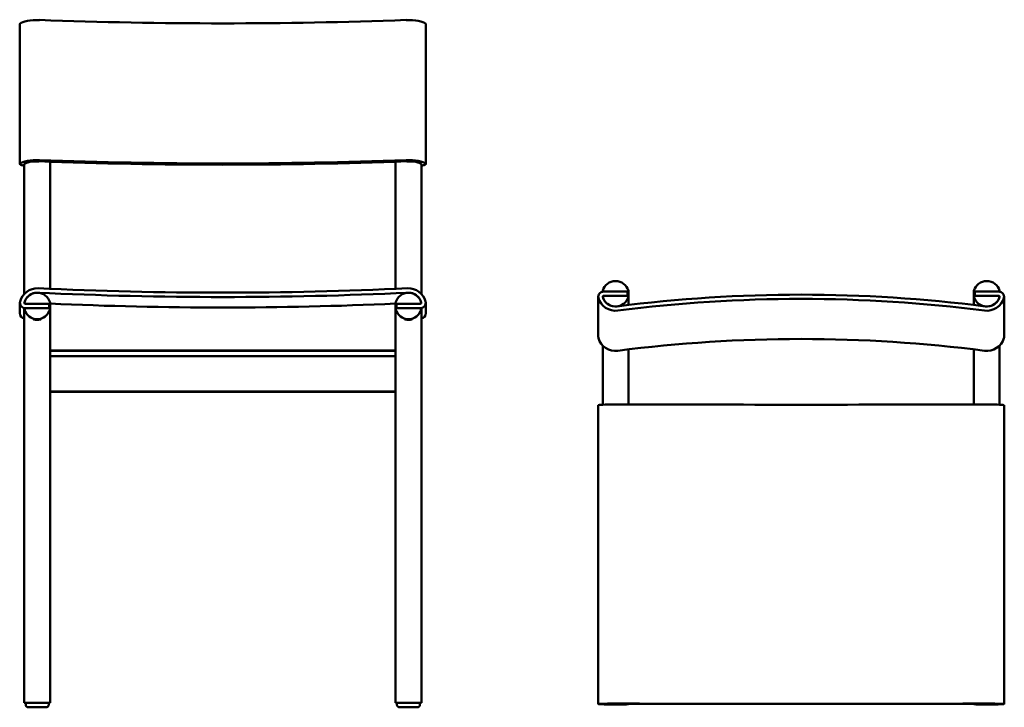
# Model space of a CAD drawing. Header units: millimetres. Extents: x 154 to 2811, y 1302 to 2288.
# Tile 2 of 2: x 1696 to 2811, y 1303 to 2081. Entities that reach past the tile are written whole.
import ezdxf

# ---------------------------------------------------------------- set-up
doc = ezdxf.new("R2010")
doc.units = ezdxf.units.MM
doc.header["$LTSCALE"] = 0.75
doc.layers.add('Visible', color=7, linetype='Continuous', lineweight=50)

msp = doc.modelspace()

# ---------------------------------------------------------------- linework, layer by layer
at = {"layer": 'Visible', "extrusion": (0, 1, 0)}
for p, q in [((1696, 2076.5), (1696, 1917.9)), ((2155.6, 1917.9), (2155.6, 2076.5)), ((1701, 1775.5), (1701, 1917.9)), ((1730.2, 1776.7), (1730.2, 1920.6)), ((2121.5, 1920.6), (2121.5, 1776.7)), ((2150.6, 1917.9), (2150.6, 1775.5)), ((1701, 1775.5), (1701, 1771)), ((2150.6, 1771), (2150.6, 1775.5)), ((1696, 1760.8), (1696, 1749)), ((1701, 1753.8), (1701, 1752.7)), ((1701, 1752.7), (1701, 1722.2)), ((1702, 1759.8), (1729.2, 1759.8)), ((1702, 1759.8), (1729.2, 1759.8)), ((1702, 1754.8), (1729.2, 1754.8)), ((1702, 1754.8), (1729.2, 1754.8)), ((1729.2, 1759.8), (1729.2, 1754.8)), ((1730.2, 1760.8), (1730.2, 1753.8)), ((1730.2, 1753.8), (1730.2, 1752.7)), ((1730.2, 1722.2), (1730.2, 1752.7)), ((2121.5, 1753.8), (2121.5, 1760.8)), ((2121.5, 1752.7), (2121.5, 1753.8)), ((2121.5, 1752.7), (2121.5, 1722.2)), ((2149.6, 1759.8), (2122.5, 1759.8)), ((2122.5, 1759.8), (2122.5, 1754.8)), ((2149.6, 1759.8), (2122.5, 1759.8)), ((2149.6, 1754.8), (2122.5, 1754.8)), ((2149.6, 1754.8), (2122.5, 1754.8)), ((2150.6, 1752.7), (2150.6, 1753.8)), ((2150.6, 1722.2), (2150.6, 1752.7)), ((2155.6, 1749), (2155.6, 1760.8)), ((1711.3, 1742.4), (1711.3, 1742.1)), ((1711.6, 1741.8), (1711.4, 1742.1)), ((1713.6, 1741.8), (1713.6, 1741.8)), ((1717.6, 1741.8), (1717.6, 1741.8)), ((1719.5, 1741.8), (1719.8, 1742.1)), ((1719.8, 1742.4), (1719.8, 1742.1)), ((2131.8, 1742.1), (2131.8, 1742.4)), ((2132.1, 1741.8), (2131.8, 1742.1)), ((2134, 1741.8), (2134, 1741.8)), ((2138, 1741.8), (2138, 1741.8)), ((2140, 1741.8), (2140.2, 1742.1)), ((2140.3, 1742.1), (2140.3, 1742.4)), ((1701, 1722.2), (1701, 1308.1)), ((1730.2, 1722.2), (1730.2, 1308.1)), ((2121.5, 1308.1), (2121.5, 1722.2)), ((2150.6, 1308.1), (2150.6, 1722.2)), ((1730.2, 1706.8), (2121.5, 1706.8)), ((1730.2, 1706.4), (2121.5, 1706.4)), ((1730.2, 1700.3), (2121.5, 1700.3)), ((1730.2, 1660.4), (2121.5, 1660.4)), ((1730.2, 1660.2), (2121.5, 1660.2)), ((1702.6, 1308), (1702.6, 1305.7)), ((1728.6, 1308), (1728.6, 1305.7)), ((2123, 1308), (2123, 1305.7)), ((2149, 1308), (2149, 1305.7))]:
    msp.add_line(p, q, dxfattribs=at)
at = {"layer": 'Visible'}
for p, q in [((2356, 1774.5), (2356, 1773.5)), ((2384.1, 1773.6), (2357, 1773.6)), ((2384.1, 1773.6), (2357, 1773.6)), ((2384.1, 1768.7), (2384.1, 1773.6)), ((2385.1, 1774.5), (2385.1, 1767.8)), ((2776.4, 1767.8), (2776.4, 1774.5)), ((2777.4, 1773.6), (2804.5, 1773.6)), ((2777.4, 1768.7), (2777.4, 1773.6)), ((2777.4, 1773.6), (2804.5, 1773.6)), ((2805.5, 1773.5), (2805.5, 1774.5)), ((2351, 1767.8), (2351, 1722.3)), ((2384.1, 1768.7), (2357, 1768.7)), ((2384.1, 1768.7), (2357, 1768.7)), ((2385.1, 1758.4), (2385.1, 1767.8)), ((2776.4, 1767.8), (2776.4, 1758.4)), ((2777.4, 1768.7), (2804.5, 1768.7)), ((2777.4, 1768.7), (2804.5, 1768.7)), ((2810.5, 1722.3), (2810.5, 1767.8)), ((2356, 1681.5), (2356, 1712.5)), ((2385.1, 1681.5), (2385.1, 1708.1)), ((2776.4, 1708.1), (2776.4, 1681.5)), ((2805.5, 1712.5), (2805.5, 1681.5)), ((2356, 1681.5), (2356, 1645.5)), ((2385.1, 1645.7), (2385.1, 1681.5)), ((2776.4, 1681.5), (2776.4, 1645.7)), ((2805.5, 1645.5), (2805.5, 1681.5)), ((2351, 1306.6), (2351, 1645.1)), ((2810.5, 1645.1), (2810.5, 1306.6)), ((2356, 1306.3), (2356, 1306.4)), ((2357, 1306.6), (2384.1, 1306.6)), ((2357, 1306.6), (2384.1, 1306.6)), ((2357, 1306.4), (2384.1, 1306.4)), ((2357, 1306.4), (2384.1, 1306.4)), ((2384.1, 1306.6), (2384.1, 1306.4)), ((2385.1, 1306.6), (2385.1, 1307)), ((2385.1, 1306.3), (2385.1, 1306.6)), ((2776.4, 1307), (2776.4, 1306.6)), ((2776.4, 1306.6), (2776.4, 1306.3)), ((2804.5, 1306.6), (2777.4, 1306.6)), ((2777.4, 1306.6), (2777.4, 1306.4)), ((2804.5, 1306.6), (2777.4, 1306.6)), ((2804.5, 1306.4), (2777.4, 1306.4)), ((2804.5, 1306.4), (2777.4, 1306.4)), ((2805.5, 1306.4), (2805.5, 1306.3))]:
    msp.add_line(p, q, dxfattribs=at)
at = {"layer": 'Visible', "extrusion": (1.22465e-16, 0, -1)}
for centre, radius, start, end in [((-1711.4, 1742.1), 0.0867, 314.4967, 359.7419), ((-1715.6, 1788.7), 47, 265.1711, 274.8166), ((-1715.6, 1754.6), 13, 266.9499, 273.0501), ((-1715.6, 1742), 0.209, 241.3699, 298.6301), ((-1719.8, 1742.1), 0.0867, 180.2581, 225.5033), ((-2131.9, 1742.1), 0.0867, 314.4967, 359.7419), ((-2136, 1788.7), 47, 265.1711, 274.8166), ((-2136, 1742), 0.209, 241.3699, 298.6301), ((-2140.2, 1742.1), 0.0867, 180.2581, 225.5033)]:
    msp.add_arc(centre, radius, start, end, dxfattribs=at)
at = {"layer": 'Visible', "extrusion": (1.22465e-16, -7.8636e-45, -1)}
msp.add_ellipse((1702, 2076.5), major_axis=(-6, 0), ratio=0.275561, start_param=0, end_param=0.25268, dxfattribs=at)
at = {"layer": 'Visible', "extrusion": (1.22465e-16, -4.40097e-46, -1)}
msp.add_ellipse((1715.6, 2075.5), major_axis=(-20, 0), ratio=0.275561, start_param=0.25268, end_param=1.7038, dxfattribs=at)
at = {"layer": 'Visible', "extrusion": (1.22465e-16, -8.27498e-49, -1)}
msp.add_ellipse((1925.8, 2508.5), major_axis=(1565.1, 0), ratio=0.275561, start_param=1.437792, end_param=1.7038, dxfattribs=at)
at = {"layer": 'Visible'}
for centre, major_axis, ratio, start_param, end_param in [((2136, 2075.5), (-20, 0), 0.275561, 3.394273, 4.845393), ((2149.6, 2076.5), (6, 0), 0.275561, 0, 0.25268), ((1702, 1917.9), (6, 0), 0.275561, 2.888912, 4.544941), ((1715.6, 1916.9), (-20, 0), 0.275561, 4.579385, 6.030505), ((1702, 1917.9), (1, 0), 0.275561, 2.888912, 3.141593), ((1715.6, 1916.9), (-15, 0), 0.275561, 4.579385, 6.030505), ((2370.5, 1771.1), (15, 0), 0.961283, 0.25268, 2.888912), ((1715.6, 1757.3), (-20, 0), 0.999394, 4.664825, 6.030505), ((1925.8, 6171), (4401.3, 0), 0.999394, 4.664826, 4.759952), ((2357, 1767.8), (-6, 0), 0.961283, -1.570796, 0.25268), ((2580.7, 260.8), (-1570.1, 0), 0.961283, 4.579385, 4.845393), ((2777.4, 1774.5), (-1, 0), 0.961283, -0.25268, 1.570796), ((2804.5, 1774.5), (1, 0), 0.961283, 4.712389, 6.535866), ((1702, 1760.8), (-6, 0), 0.999394, -0.25268, 1.570796), ((1715.6, 1757.3), (-15, 0), 0.999394, 4.664825, 6.030505), ((1925.8, 6171), (-4406.3, 0), 0.999394, 1.523234, 1.618359), ((2136, 1757.3), (15, 0), 0.999394, 0.25268, 2.888912), ((2370.5, 1771.1), (-20, 0), 0.961283, 0.25268, 1.7038), ((2357, 1767.8), (-1, 0), 0.961283, -1.570796, 0.25268), ((2370.5, 1771.1), (-15, 0), 0.961283, 0.25268, 2.888912), ((2370.5, 1771.1), (15, 0), 0.961283, 3.394273, 4.845393), ((2580.7, 260.8), (-1565.1, 0), 0.961283, 4.579385, 4.845393), ((2777.4, 1767.8), (-1, 0), 0.961283, -1.570796, 0.25268), ((2804.5, 1767.8), (1, 0), 0.961283, -0.25268, 1.570796), ((1702, 1760.8), (-1, 0), 0.999394, -0.25268, 1.570796), ((1925.8, 6159.2), (4406.3, 0), 0.999394, 4.667971, 4.756807), ((2122.5, 1760.8), (-1, 0), 0.999394, -0.25268, 1.570796), ((2122.5, 1753.8), (1, 0), 0.999394, 1.570796, 3.394273), ((2136, 1757.3), (-15, 0), 0.999394, 0.25268, 2.888912), ((2149.6, 1760.8), (1, 0), 0.999394, 4.712389, 6.535866), ((2149.6, 1753.8), (-1, 0), 0.999394, 2.888912, 4.712389), ((1715.6, 1741.8), (-2.31, 0), 0.034821, 3.141593, 9.424778), ((2149.6, 1749), (6, 0), 0.999394, -1.403348, 0), ((2580.7, 215.4), (-1565.1, 0), 0.961283, 4.579385, 4.845393), ((2790.9, 1725.7), (20, 0), 0.961283, 4.579385, 6.030505), ((2804.5, 1722.3), (-6, 0), 0.961283, 2.888912, 3.141593), ((2580.7, 1798.8), (4401.3, 0), 0.034821, 4.664826, 4.759952), ((2790.9, 1645), (20, 0), 0.034821, 0.25268, 1.61836), ((2804.5, 1645.1), (6, 0), 0.034821, 0, 0.25268), ((1702, 1308.1), (-1, 0), 0.017555, 0, 0.25268), ((1715.6, 1308.1), (-15, 0), 0.017555, 0.25268, 2.888912), ((1726.1, 1305.6), (-2.5, 0), 0.999392, 2.869849, 3.141593), ((1729.2, 1308.1), (1, 0), 0.017555, -0.25268, 0), ((2146.5, 1305.6), (-2.5, 0), 0.999392, 2.869849, 3.141593), ((2357, 1306.6), (-6, 0), 0.034821, -0.25268, 1.570796), ((2370.5, 1306.5), (20, 0), 0.034821, 1.523233, 2.888912), ((2357, 1306.6), (-1, 0), 0.034821, -0.25268, 1.570796), ((2370.5, 1306.5), (-15, 0), 0.034821, 4.664825, 6.030505), ((2580.7, 1460.2), (4406.3, 0), 0.034821, 4.664826, 4.759952), ((2580.7, 1460.2), (4401.3, 0), 0.034821, 4.664826, 4.759952), ((2777.4, 1306.6), (-1, 0), 0.034821, -0.25268, 1.570796), ((2777.4, 1306.3), (1, 0), 0.034821, 1.570796, 3.394273), ((2790.9, 1306.5), (15, 0), 0.034821, 0.25268, 2.888912), ((2790.9, 1306.5), (-15, 0), 0.034821, 0.25268, 2.888912), ((2804.5, 1306.6), (1, 0), 0.034821, 4.712389, 6.535866), ((2804.5, 1306.3), (-1, 0), 0.034821, 2.888912, 4.712389)]:
    msp.add_ellipse(centre, major_axis=major_axis, ratio=ratio, start_param=start_param, end_param=end_param, dxfattribs=at)
at = {"layer": 'Visible', "extrusion": (1.22465e-16, 1.95134e-48, -1)}
msp.add_ellipse((1925.8, 2349.9), major_axis=(1570.1, 0), ratio=0.275561, start_param=1.437792, end_param=1.7038, dxfattribs=at)
at = {"layer": 'Visible', "extrusion": (1.22465e-16, -1.34972e-48, -1)}
msp.add_ellipse((1925.8, 2349.9), major_axis=(1565.1, 0), ratio=0.275561, start_param=1.437792, end_param=1.7038, dxfattribs=at)
at = {"layer": 'Visible', "extrusion": (1.22465e-16, -2.21144e-46, -1)}
msp.add_ellipse((2136, 1916.9), major_axis=(-20, 0), ratio=0.275561, start_param=1.437792, end_param=2.888912, dxfattribs=at)
at = {"layer": 'Visible', "extrusion": (1.22465e-16, -4.44726e-47, -1)}
msp.add_ellipse((2136, 1916.9), major_axis=(-15, 0), ratio=0.275561, start_param=1.437792, end_param=2.888912, dxfattribs=at)
at = {"layer": 'Visible', "extrusion": (1.22465e-16, -1.04472e-44, -1)}
msp.add_ellipse((2149.6, 1917.9), major_axis=(-1, 0), ratio=0.275561, start_param=2.888912, end_param=3.141593, dxfattribs=at)
at = {"layer": 'Visible', "extrusion": (1.22465e-16, 1.21114e-45, -1)}
msp.add_ellipse((2149.6, 1917.9), major_axis=(-6, 0), ratio=0.275561, start_param=2.888912, end_param=4.544941, dxfattribs=at)
at = {"layer": 'Visible', "extrusion": (0, 0, -1)}
for centre, major_axis, ratio, start_param, end_param in [((2790.9, 1771.1), (-15, 0), 0.961283, 0.25268, 2.888912), ((2357, 1774.5), (-1, 0), 0.961283, 4.712389, 6.535866), ((2384.1, 1774.5), (1, 0), 0.961283, -0.25268, 1.570796), ((2804.5, 1767.8), (6, 0), 0.961283, -1.570796, 0.25268), ((2357, 1767.8), (-1, 0), 0.961283, -0.25268, 1.570796), ((2384.1, 1767.8), (1, 0), 0.961283, -1.570796, 0.25268), ((2790.9, 1771.1), (15, 0), 0.961283, 0.25268, 2.888912), ((2790.9, 1771.1), (20, 0), 0.961283, 0.25268, 1.7038), ((2790.9, 1771.1), (-15, 0), 0.961283, 3.394273, 4.845393), ((2804.5, 1767.8), (1, 0), 0.961283, -1.570796, 0.25268), ((2357, 1722.3), (6, 0), 0.961283, 2.888912, 3.141593), ((2370.5, 1725.7), (-20, 0), 0.961283, 4.579385, 6.030505), ((2357, 1645.1), (-6, 0), 0.034821, 0, 0.25268), ((2370.5, 1645), (20, 0), 0.034821, 3.394273, 4.759953), ((2357, 1306.6), (-1, 0), 0.034821, 4.712389, 6.535866), ((2357, 1306.3), (1, 0), 0.034821, 2.888912, 4.712389), ((2370.5, 1306.5), (-15, 0), 0.034821, 0.25268, 2.888912), ((2370.5, 1306.5), (-15, 0), 0.034821, 3.394273, 6.030505), ((2384.1, 1306.6), (1, 0), 0.034821, -0.25268, 1.570796), ((2384.1, 1306.3), (-1, 0), 0.034821, 1.570796, 3.394273), ((2790.9, 1306.5), (20, 0), 0.034821, 4.664826, 6.030505), ((2790.9, 1306.5), (15, 0), 0.034821, 4.664825, 6.030505), ((2804.5, 1306.6), (6, 0), 0.034821, -0.25268, 1.570796), ((2804.5, 1306.6), (1, 0), 0.034821, -0.25268, 1.570796)]:
    msp.add_ellipse(centre, major_axis=major_axis, ratio=ratio, start_param=start_param, end_param=end_param, dxfattribs=at)
at = {"layer": 'Visible', "extrusion": (1.22465e-16, 1.91744e-43, -1)}
msp.add_ellipse((2136, 1757.3), major_axis=(20, 0), ratio=0.999394, start_param=4.664826, end_param=6.030505, dxfattribs=at)
at = {"layer": 'Visible', "extrusion": (1.22465e-16, -2.13488e-45, -1)}
msp.add_ellipse((1715.6, 1757.3), major_axis=(-15, 0), ratio=0.999394, start_param=0.25268, end_param=2.888912, dxfattribs=at)
at = {"layer": 'Visible', "extrusion": (1.22465e-16, 1.83998e-43, -1)}
msp.add_ellipse((2136, 1757.3), major_axis=(-15, 0), ratio=0.999394, start_param=1.523233, end_param=2.888912, dxfattribs=at)
at = {"layer": 'Visible', "extrusion": (1.22465e-16, -4.26326e-43, -1)}
msp.add_ellipse((2149.6, 1760.8), major_axis=(6, 0), ratio=0.999394, start_param=-0.25268, end_param=1.570796, dxfattribs=at)
at = {"layer": 'Visible', "extrusion": (1.22465e-16, 8.39204e-42, -1)}
msp.add_ellipse((1702, 1760.8), major_axis=(-1, 0), ratio=0.999394, start_param=4.712389, end_param=6.535866, dxfattribs=at)
at = {"layer": 'Visible', "extrusion": (1.22465e-16, 3.71054e-42, -1)}
msp.add_ellipse((1702, 1753.8), major_axis=(1, 0), ratio=0.999394, start_param=2.888912, end_param=4.712389, dxfattribs=at)
at = {"layer": 'Visible', "extrusion": (1.22465e-16, -8.54501e-46, -1)}
msp.add_ellipse((1715.6, 1757.3), major_axis=(15, 0), ratio=0.999394, start_param=0.25268, end_param=2.888912, dxfattribs=at)
at = {"layer": 'Visible', "extrusion": (1.22465e-16, 2.1213e-41, -1)}
msp.add_ellipse((1729.2, 1760.8), major_axis=(1, 0), ratio=0.999394, start_param=-0.25268, end_param=1.570796, dxfattribs=at)
at = {"layer": 'Visible', "extrusion": (1.22465e-16, 5.63194e-42, -1)}
msp.add_ellipse((1729.2, 1753.8), major_axis=(-1, 0), ratio=0.999394, start_param=1.570796, end_param=3.394273, dxfattribs=at)
at = {"layer": 'Visible', "extrusion": (1.22465e-16, 9.95242e-43, -1)}
msp.add_ellipse((2149.6, 1760.8), major_axis=(1, 0), ratio=0.999394, start_param=-0.25268, end_param=1.570796, dxfattribs=at)
at = {"layer": 'Visible', "extrusion": (1.22465e-16, 3.24995e-42, -1)}
msp.add_ellipse((1702, 1749), major_axis=(-6, 0), ratio=0.999394, start_param=-1.403348, end_param=0, dxfattribs=at)
at = {"layer": 'Visible', "extrusion": (1.22465e-16, 1.69073e-45, -1)}
msp.add_ellipse((2136, 1741.8), major_axis=(-2.31, 0), ratio=0.034821, dxfattribs=at)
at = {"layer": 'Visible', "extrusion": (1.22465e-16, -4.97742e-41, -1)}
msp.add_ellipse((1705.1, 1305.6), major_axis=(2.5, 0), ratio=0.999392, start_param=2.869849, end_param=3.141593, dxfattribs=at)
at = {"layer": 'Visible', "extrusion": (1.22465e-16, 5.74263e-47, -1)}
msp.add_ellipse((2122.5, 1308.1), major_axis=(-1, 0), ratio=0.017555, start_param=-0.25268, end_param=0, dxfattribs=at)
at = {"layer": 'Visible', "extrusion": (1.22465e-16, 1.66926e-48, -1)}
msp.add_ellipse((2136, 1308.1), major_axis=(15, 0), ratio=0.017555, start_param=0.25268, end_param=2.888912, dxfattribs=at)
at = {"layer": 'Visible', "extrusion": (1.22465e-16, -2.12949e-42, -1)}
msp.add_ellipse((2125.5, 1305.6), major_axis=(2.5, 0), ratio=0.999392, start_param=2.869849, end_param=3.141593, dxfattribs=at)
at = {"layer": 'Visible', "extrusion": (1.22465e-16, -5.74263e-47, -1)}
msp.add_ellipse((2149.6, 1308.1), major_axis=(1, 0), ratio=0.017555, start_param=0, end_param=0.25268, dxfattribs=at)
at = {"layer": 'Visible'}
for points, knots in [([(1711.3, 1742.4), (1711.3, 1742.4), (1711.2, 1742.4), (1711.2, 1742.5), (1711.4, 1742.4), (1711.8, 1742.4), (1712.1, 1742.3), (1712.9, 1742.2), (1713.4, 1742.1), (1714.5, 1742), (1715, 1741.9), (1715.6, 1741.9)], [3.8662869, 3.8662869, 3.8662869, 3.8662869, 3.9572548, 3.9572548, 4.1221618, 4.1221618, 4.2870687, 4.2870687, 4.451933, 4.451933, 4.6167973, 4.6167973, 4.6167973, 4.6167973]), ([(1713.7, 1741.8), (1713.7, 1741.8), (1713.7, 1741.8), (1713.7, 1741.8), (1713.7, 1741.8), (1713.6, 1741.8), (1713.6, 1741.8), (1713.6, 1741.8), (1713.6, 1741.8), (1713.6, 1741.8), (1713.6, 1741.8), (1713.6, 1741.8), (1713.6, 1741.8), (1713.6, 1741.8)], [-0.11843313, -0.11843313, -0.11843313, -0.11843313, -0.1166067, -0.1166067, -0.11222068, -0.11222068, -0.10783465, -0.10783465, -0.10344863, -0.10344863, -0.09906261, -0.09906261, -0.09723618, -0.09723618, -0.09723618, -0.09723618]), ([(1715.6, 1741.9), (1716.1, 1741.9), (1716.7, 1742), (1717.8, 1742.1), (1718.3, 1742.2), (1719.1, 1742.3), (1719.4, 1742.4), (1719.8, 1742.4), (1719.9, 1742.5), (1719.9, 1742.4), (1719.9, 1742.4), (1719.9, 1742.4), (1719.8, 1742.4)], [1.9786274, 1.9786274, 1.9786274, 1.9786274, 2.1434917, 2.1434917, 2.308356, 2.308356, 2.473263, 2.473263, 2.6381699, 2.6381699, 2.6381699, 2.7291379, 2.7291379, 2.7291379, 2.7291379]), ([(1717.6, 1741.8), (1717.6, 1741.8), (1717.6, 1741.8), (1717.6, 1741.8), (1717.6, 1741.8), (1717.6, 1741.8), (1717.6, 1741.8), (1717.6, 1741.8), (1717.6, 1741.8), (1717.5, 1741.8), (1717.5, 1741.8), (1717.5, 1741.8), (1717.5, 1741.8), (1717.5, 1741.8)], [-0.11843313, -0.11843313, -0.11843313, -0.11843313, -0.1166067, -0.1166067, -0.11222068, -0.11222068, -0.10783465, -0.10783465, -0.10344863, -0.10344863, -0.09906261, -0.09906261, -0.09723618, -0.09723618, -0.09723618, -0.09723618]), ([(2140.3, 1742.4), (2140.3, 1742.4), (2140.4, 1742.4), (2140.4, 1742.4), (2140.4, 1742.5), (2140.3, 1742.4), (2139.8, 1742.4), (2139.5, 1742.3), (2138.7, 1742.2), (2138.2, 1742.1), (2137.1, 1742), (2136.6, 1741.9), (2135.5, 1741.9), (2134.9, 1742), (2133.8, 1742.1), (2133.3, 1742.2), (2132.6, 1742.3), (2132.2, 1742.4), (2131.8, 1742.4), (2131.7, 1742.5), (2131.7, 1742.4), (2131.7, 1742.4), (2131.8, 1742.4)], [-0.090968, -0.090968, -0.090968, -0.090968, 0, 0, 0, 0.164907, 0.164907, 0.329814, 0.329814, 0.494678, 0.494678, 0.659542, 0.659542, 0.824407, 0.824407, 0.989271, 0.989271, 1.154178, 1.154178, 1.319085, 1.319085, 1.410053, 1.410053, 1.410053, 1.410053]), ([(2134, 1741.8), (2134, 1741.8), (2134, 1741.8), (2134, 1741.8), (2134, 1741.8), (2134, 1741.8), (2134, 1741.8), (2134.1, 1741.8), (2134.1, 1741.8), (2134.1, 1741.8), (2134.1, 1741.8), (2134.1, 1741.8), (2134.1, 1741.8), (2134.1, 1741.8)], [0.02829509, 0.02829509, 0.02829509, 0.02829509, 0.03012152, 0.03012152, 0.03450754, 0.03450754, 0.03889357, 0.03889357, 0.04327959, 0.04327959, 0.04766561, 0.04766561, 0.04949204, 0.04949204, 0.04949204, 0.04949204]), ([(2137.9, 1741.8), (2137.9, 1741.8), (2137.9, 1741.8), (2137.9, 1741.8), (2138, 1741.8), (2138, 1741.8), (2138, 1741.8), (2138, 1741.8), (2138, 1741.8), (2138, 1741.8), (2138, 1741.8), (2138, 1741.8), (2138, 1741.8), (2138, 1741.8)], [0.02829509, 0.02829509, 0.02829509, 0.02829509, 0.03012152, 0.03012152, 0.03450754, 0.03450754, 0.03889357, 0.03889357, 0.04327959, 0.04327959, 0.04766561, 0.04766561, 0.04949204, 0.04949204, 0.04949204, 0.04949204]), ([(1715.6, 1303), (1714.5, 1303), (1713.3, 1303), (1711.1, 1303), (1710.1, 1303), (1708.3, 1303), (1707.5, 1303), (1706.2, 1303.1), (1705.7, 1303.1), (1705.1, 1303.1), (1705, 1303.1), (1704.7, 1303.2), (1704.6, 1303.2), (1704.5, 1303.2), (1704.4, 1303.2), (1704.3, 1303.3), (1704.2, 1303.3), (1704, 1303.4), (1703.8, 1303.5), (1703.6, 1303.7), (1703.4, 1303.8), (1703.1, 1304.1), (1702.9, 1304.3), (1702.8, 1304.7), (1702.7, 1304.8), (1702.7, 1305)], [0, 0, 0, 0, 0.343969, 0.343969, 0.688673, 0.688673, 1.031649, 1.031649, 1.380449, 1.380449, 1.553448, 1.553448, 1.594861, 1.594861, 1.620071, 1.620071, 1.656057, 1.656057, 1.69763, 1.69763, 1.759779, 1.759779, 1.83689, 1.83689, 1.879734, 1.879734, 1.879734, 1.879734]), ([(1728.5, 1305), (1728.4, 1304.7), (1728.3, 1304.4), (1728, 1304), (1727.8, 1303.8), (1727.5, 1303.6), (1727.4, 1303.5), (1727.2, 1303.4), (1727.1, 1303.3), (1726.9, 1303.3), (1726.8, 1303.3), (1726.7, 1303.2), (1726.6, 1303.2), (1726.5, 1303.2), (1726.4, 1303.2), (1726.3, 1303.1), (1726.2, 1303.1), (1725.9, 1303.1), (1725.7, 1303.1), (1725.1, 1303.1), (1724.6, 1303), (1723.2, 1303), (1722.3, 1303), (1720.3, 1303), (1719.2, 1303), (1717.2, 1303), (1716.4, 1303), (1715.6, 1303)], [0, 0, 0, 0, 0.083604, 0.083604, 0.164131, 0.164131, 0.202389, 0.202389, 0.238169, 0.238169, 0.264454, 0.264454, 0.303097, 0.303097, 0.341261, 0.341261, 0.410604, 0.410604, 0.618405, 0.618405, 0.920491, 0.920491, 1.287431, 1.287431, 1.633145, 1.633145, 1.880362, 1.880362, 1.880362, 1.880362]), ([(2136, 1303), (2134.9, 1303), (2133.7, 1303), (2131.5, 1303), (2130.5, 1303), (2128.7, 1303), (2127.9, 1303), (2126.6, 1303.1), (2126.1, 1303.1), (2125.5, 1303.1), (2125.4, 1303.1), (2125.1, 1303.2), (2125.1, 1303.2), (2124.9, 1303.2), (2124.9, 1303.2), (2124.7, 1303.3), (2124.6, 1303.3), (2124.4, 1303.4), (2124.3, 1303.5), (2124, 1303.7), (2123.8, 1303.8), (2123.5, 1304.1), (2123.4, 1304.3), (2123.2, 1304.7), (2123.1, 1304.8), (2123.1, 1305)], [0, 0, 0, 0, 0.343969, 0.343969, 0.688673, 0.688673, 1.031649, 1.031649, 1.380449, 1.380449, 1.553448, 1.553448, 1.594861, 1.594861, 1.620071, 1.620071, 1.656057, 1.656057, 1.69763, 1.69763, 1.759779, 1.759779, 1.83689, 1.83689, 1.879734, 1.879734, 1.879734, 1.879734]), ([(2148.9, 1305), (2148.8, 1304.7), (2148.7, 1304.4), (2148.4, 1304), (2148.2, 1303.8), (2147.9, 1303.6), (2147.8, 1303.5), (2147.6, 1303.4), (2147.5, 1303.3), (2147.3, 1303.3), (2147.3, 1303.3), (2147.1, 1303.2), (2147, 1303.2), (2146.9, 1303.2), (2146.8, 1303.2), (2146.7, 1303.1), (2146.6, 1303.1), (2146.4, 1303.1), (2146.2, 1303.1), (2145.5, 1303.1), (2145, 1303), (2143.6, 1303), (2142.7, 1303), (2140.7, 1303), (2139.6, 1303), (2137.7, 1303), (2136.8, 1303), (2136, 1303)], [0, 0, 0, 0, 0.083604, 0.083604, 0.164131, 0.164131, 0.202389, 0.202389, 0.238169, 0.238169, 0.264454, 0.264454, 0.303097, 0.303097, 0.341261, 0.341261, 0.410604, 0.410604, 0.618405, 0.618405, 0.920491, 0.920491, 1.287431, 1.287431, 1.633145, 1.633145, 1.880362, 1.880362, 1.880362, 1.880362])]:
    msp.add_open_spline(points, degree=3, knots=knots, dxfattribs=at)
for points, weights in [([(1713.8, 1741.8), (1713.7, 1741.8), (1713.7, 1741.8)], [1.25919594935, 1.253870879, 1.24812974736]), ([(1715.5, 1741.8), (1715.4, 1741.8), (1715.3, 1741.9)], [1.24812974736, 1.26466109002, 1.27774275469]), ([(1715.9, 1741.9), (1715.8, 1741.8), (1715.7, 1741.8)], [1.27774275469, 1.26466109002, 1.24812974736]), ([(1717.5, 1741.8), (1717.5, 1741.8), (1717.4, 1741.8)], [1.24812974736, 1.253870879, 1.25919594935]), ([(2134.1, 1741.8), (2134.2, 1741.8), (2134.2, 1741.8)], [1.24812974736, 1.253870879, 1.25919594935]), ([(2135.7, 1741.9), (2135.8, 1741.8), (2135.9, 1741.8)], [1.27774275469, 1.26466109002, 1.24812974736]), ([(2136.1, 1741.8), (2136.2, 1741.8), (2136.3, 1741.9)], [1.24812974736, 1.26466109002, 1.27774275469]), ([(2137.8, 1741.8), (2137.9, 1741.8), (2137.9, 1741.8)], [1.25919594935, 1.253870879, 1.24812974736])]:
    msp.add_rational_spline(points, weights, degree=2, dxfattribs=at)
for points in [[(2135.3, 1741.7), (2135.6, 1741.6), (2135.8, 1741.6), (2136, 1741.6)], [(2136, 1741.6), (2136.2, 1741.6), (2136.5, 1741.6), (2136.7, 1741.7)]]:
    msp.add_open_spline(points, degree=3, dxfattribs=at)

doc.saveas('drawing.dxf')
